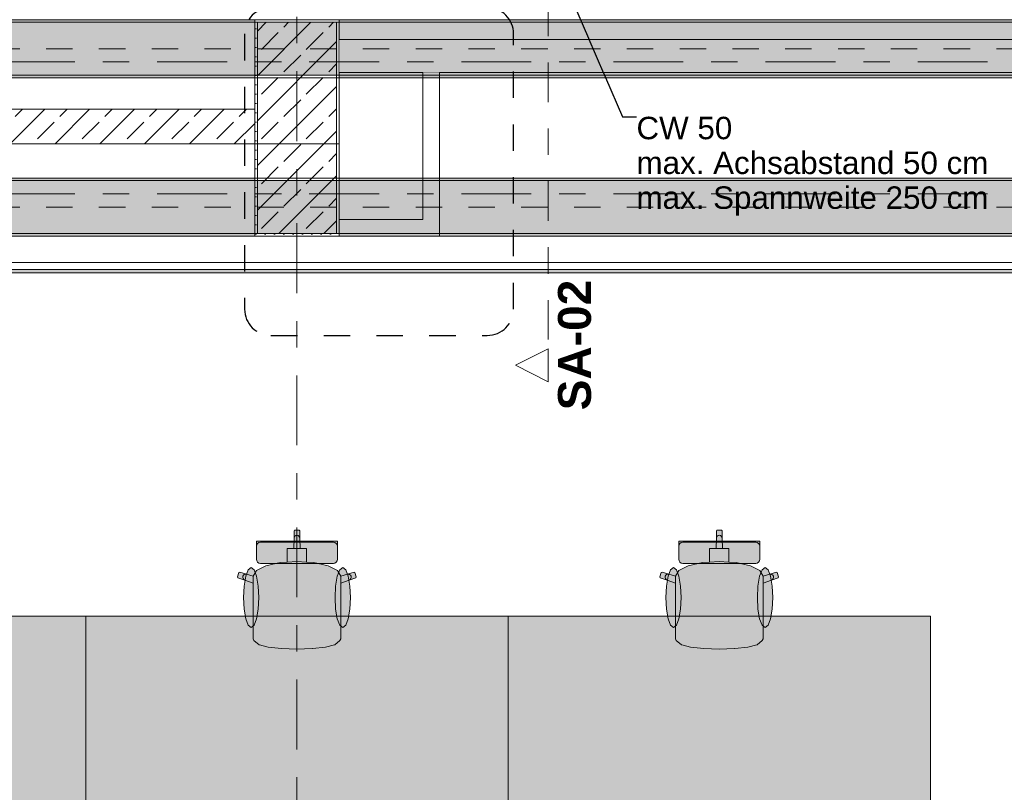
# Model space of a CAD drawing. Header units: metres. Extents: x -3.6 to 84.5, y -11 to 16.8.
# Tile 180 of 256: x 31.9 to 35.6, y 3.1 to 6. Entities that reach past the tile are written whole.
import ezdxf

# ---------------------------------------------------------------- set-up
doc = ezdxf.new("R2010")
doc.units = ezdxf.units.M
doc.header["$MEASUREMENT"] = 0
for name, pattern in [('Achse', [0.2, 0.1, -0.05, 0, -0.05]), ('Punktlinie eng', [0.0375, 0.0125, -0.025]), ('Schnittlinie', [0.3, 0.15, -0.075, 0, -0.075]), ('Strichlinie doppelt', [0.546806, 0.264583, -0.105833, 0.070556, -0.105833]), ('Wipeout_Contour', [1, 0, -1])]:
    doc.linetypes.add(name, pattern=pattern)
for name, color, linetype in [('203 - Marker.Schnitt - Ausbaudetail SA', 7, 'Continuous'), ('208 - Marker.Detail', 7, 'Continuous'), ('451 - Universal.Achsen Raster', 7, 'Continuous'), ('605 - Struktur.Wand Innen', 7, 'Continuous'), ('607 - Struktur.Stütze', 7, 'Continuous'), ('608 - Struktur.Träger', 7, 'Continuous'), ('701 - Einrichtung.Möbel', 7, 'Continuous'), ('Neubau_154 - Bemaßung_ Beschriftung.Ausbau - Deckenspiegel', 7, 'Continuous'), ('Neubau_606 - Struktur.Wand Innen Ausbau', 7, 'Continuous'), ('Neubau_653 - Abdeckung.TB Verkofferung', 7, 'Continuous')]:
    doc.layers.add(name, color=color, linetype=linetype)
doc.styles.add('ERSTELLTER_STIL_1', font='txt')
doc.styles.add('ERSTELLTER_STIL_2', font='txt')
doc.dimstyles.new('ERSTELLTER_STIL__5', dxfattribs={"dimtxt": 0.18, "dimasz": 0.02736, "dimexe": 0.18, "dimexo": 0.0625, "dimgap": 0, "dimtad": 0, "dimtih": 1, "dimtoh": 1, "dimdec": 4, "dimzin": 0, "dimdsep": 46, "dimcen": 0.09, "dimadec": 0, "dimazin": 0, "dimtfac": 1, "dimtdec": 4, "dimtmove": 0, "dimatfit": 3, "dimldrblk": 'ARROWHEAD_11', "dimfxl": 1, "dimtolj": 1, "dimtzin": 0, "dimarcsym": 0})
pattern_1 = [(45, (0, 0), (-0.01767767, 0.01767767), [0, -0.025])]
pattern_2 = [(45, (0, 0), (-0.08485281, 0.08485281), []), (45, (-0.04243, 0.04243), (-0.08485281, 0.08485281), [0.09, -0.03])]

# ---------------------------------------------------------------- blocks, each defined once
blk = doc.blocks.new('ARROWHEAD_11')
at = {"color": 0, "linetype": 'Continuous', "lineweight": 0}
blk.add_line((0, 0), (-1, 0), dxfattribs=at)
at = {"color": 0, "linetype": 'Continuous', "lineweight": 0, "const_width": 0.25, "flags": 128}
blk.add_lwpolyline([(-0.125, 0, 1), (0.125, 0, 1)], format="xyb", close=True, dxfattribs=at)

msp = doc.modelspace()

# ---------------------------------------------------------------- hatches: boundary and pattern name
at = {"layer": '605 - Struktur.Wand Innen', "linetype": 'Continuous', "lineweight": 0, "true_color": 0x000000}
h = msp.add_hatch(dxfattribs=at)
h.set_pattern_fill('Beton__Stahlbeton_0001', color=18, style=0, pattern_type=2)
h.set_pattern_definition(pattern_2)
h.paths.add_polyline_path([(25.88, 5.5395), (32.77, 5.5395), (32.77, 5.6705), (25.88, 5.6705)])
at = {"layer": '607 - Struktur.Stütze', "linetype": 'Continuous', "lineweight": 0, "true_color": 0x000000}
h = msp.add_hatch(dxfattribs=at)
h.set_pattern_fill('Gips_0001', color=18, style=0, pattern_type=2)
h.set_pattern_definition(pattern_1)
h.paths.add_polyline_path([(32.77, 5.6705), (32.77, 5.5395), (32.77, 5.19), (33.09, 5.19), (33.09, 6.01), (32.77, 6.01)])
h.paths.add_polyline_path([(32.78, 6), (33.08, 6), (33.08, 5.2), (32.78, 5.2)], flags=0)
h = msp.add_hatch(dxfattribs=at)
h.set_pattern_fill('Beton__Stahlbeton_0001', color=18, style=0, pattern_type=2)
h.set_pattern_definition(pattern_2)
h.paths.add_polyline_path([(32.78, 5.2), (33.08, 5.2), (33.08, 6), (32.78, 6)])
at = {"layer": '608 - Struktur.Träger', "linetype": 'Continuous', "lineweight": 0, "true_color": 0x000000}
h = msp.add_hatch(dxfattribs=at)
h.set_pattern_fill('Gips_0001', color=18, style=0, pattern_type=2)
h.set_pattern_definition(pattern_1)
h.paths.add_polyline_path([(32.77, 6.01), (25.89, 6.01), (25.89, 6), (32.77, 6)])
h = msp.add_hatch(dxfattribs=at)
h.set_pattern_fill('Gips_0001', color=18, style=0, pattern_type=2)
h.set_pattern_definition(pattern_1)
h.paths.add_polyline_path([(33.09, 6), (39.97, 6), (39.97, 6.01), (33.09, 6.01)])
h = msp.add_hatch(dxfattribs=at)
h.set_pattern_fill('Gips_0001', color=18, style=0, pattern_type=2)
h.set_pattern_definition(pattern_1)
h.paths.add_polyline_path([(25.89, 5.79), (32.77, 5.79), (32.77, 5.8), (25.89, 5.8)])
h = msp.add_hatch(dxfattribs=at)
h.set_pattern_fill('Gips_0001', color=18, style=0, pattern_type=2)
h.set_pattern_definition(pattern_1)
h.paths.add_polyline_path([(29.41, 5.41), (29.41, 5.4), (32.77, 5.4), (32.77, 5.41)])
h = msp.add_hatch(dxfattribs=at)
h.set_pattern_fill('Gips_0001', color=18, style=0, pattern_type=2)
h.set_pattern_definition(pattern_1)
h.paths.add_polyline_path([(33.09, 5.41), (33.09, 5.4), (36.455, 5.4), (36.455, 5.41)])
h = msp.add_hatch(dxfattribs=at)
h.set_pattern_fill('Beton__Stahlbeton_0001', color=18, style=0, pattern_type=2)
h.set_pattern_definition(pattern_2)
h.paths.add_polyline_path([(0.69, 5.4), (0.38, 5.4), (0.38, 5.2), (0.69, 5.2), (4.025, 5.2), (4.21, 5.2), (7.57, 5.2), (7.89, 5.2), (11.17, 5.2), (11.49, 5.2), (14.85, 5.2), (15.005, 5.2), (18.37, 5.2), (18.69, 5.2), (22.03, 5.2), (22.19, 5.2), (25.57, 5.2), (25.89, 5.2), (29.26, 5.2), (29.41, 5.2), (32.77, 5.2), (33.09, 5.2), (36.455, 5.2), (36.605, 5.2), (39.97, 5.2), (40.29, 5.2), (47.17, 5.2), (47.49, 5.2), (50.86, 5.2), (51.005, 5.2), (54.37, 5.2), (54.69, 5.2), (58.065, 5.2), (58.205, 5.2), (61.57, 5.2), (61.88, 5.2), (61.88, 5.4), (61.57, 5.4), (58.205, 5.4), (58.065, 5.4), (54.69, 5.4), (54.37, 5.4), (51.005, 5.4), (50.86, 5.4), (47.49, 5.4), (47.17, 5.4), (40.29, 5.4), (39.97, 5.4), (36.605, 5.4), (36.455, 5.4), (33.09, 5.4), (32.77, 5.4), (29.41, 5.4), (29.26, 5.4), (25.89, 5.4), (25.57, 5.4), (22.19, 5.4), (22.03, 5.4), (18.69, 5.4), (18.37, 5.4), (15.005, 5.4), (14.85, 5.4), (11.49, 5.4), (11.17, 5.4), (7.89, 5.4), (7.57, 5.4), (4.21, 5.4), (4.025, 5.4)])
h = msp.add_hatch(dxfattribs=at)
h.set_pattern_fill('Gips_0001', color=18, style=0, pattern_type=2)
h.set_pattern_definition(pattern_1)
h.paths.add_polyline_path([(29.41, 5.2), (29.41, 5.19), (32.77, 5.19), (32.77, 5.2)])
h = msp.add_hatch(dxfattribs=at)
h.set_pattern_fill('Gips_0001', color=18, style=0, pattern_type=2)
h.set_pattern_definition(pattern_1)
h.paths.add_polyline_path([(36.455, 5.2), (33.09, 5.2), (33.09, 5.19), (36.455, 5.19)])
at = {"layer": '701 - Einrichtung.Möbel', "linetype": 'Continuous', "lineweight": 0, "true_color": 0x3a3a3a}
for points in [[(32.7636, 3.7151), (32.7636, 3.6876), (32.7636, 3.6639), (32.7669, 3.6574), (32.7863, 3.6412), (32.7879, 3.6405), (32.8212, 3.6324), (32.8711, 3.6269), (32.8719, 3.6269), (32.93, 3.625), (32.93, 4.075), (32.9212, 4.075), (32.919, 4.0727), (32.919, 4.0446), (32.9177, 4.0065), (32.8935, 4.0065), (32.8935, 3.9837), (32.8935, 3.9542), (32.8663, 3.9524), (32.8123, 3.9403), (32.7763, 3.9221), (32.7637, 3.9009), (32.7389, 3.9083), (32.7132, 3.917), (32.7104, 3.9155), (32.705, 3.8981), (32.7064, 3.8953), (32.7321, 3.8866), (32.7636, 3.8746)], [(33.0964, 3.7151), (33.0964, 3.8746), (33.1279, 3.8866), (33.1536, 3.8953), (33.155, 3.8981), (33.1496, 3.9155), (33.1468, 3.917), (33.1211, 3.9083), (33.0963, 3.9009), (33.0837, 3.9221), (33.0477, 3.9403), (32.9937, 3.9524), (32.9665, 3.9542), (32.9665, 3.9837), (32.9665, 4.0065), (32.9423, 4.0065), (32.941, 4.0446), (32.941, 4.0727), (32.9388, 4.075), (32.93, 4.075), (32.93, 3.625), (32.9881, 3.6269), (32.9889, 3.6269), (33.0388, 3.6324), (33.0721, 3.6405), (33.0737, 3.6412), (33.0931, 3.6574), (33.0964, 3.6639), (33.0964, 3.6876)], [(34.3636, 3.7151), (34.3636, 3.6876), (34.3636, 3.6639), (34.3669, 3.6574), (34.3863, 3.6412), (34.3879, 3.6405), (34.4212, 3.6324), (34.4711, 3.6269), (34.4719, 3.6269), (34.53, 3.625), (34.53, 4.075), (34.5212, 4.075), (34.519, 4.0727), (34.519, 4.0446), (34.5177, 4.0065), (34.4935, 4.0065), (34.4935, 3.9837), (34.4935, 3.9542), (34.4663, 3.9524), (34.4123, 3.9403), (34.3763, 3.9221), (34.3637, 3.9009), (34.3389, 3.9083), (34.3132, 3.917), (34.3104, 3.9155), (34.305, 3.8981), (34.3064, 3.8953), (34.3321, 3.8866), (34.3636, 3.8746)], [(34.6964, 3.7151), (34.6964, 3.8746), (34.7279, 3.8866), (34.7536, 3.8953), (34.755, 3.8981), (34.7496, 3.9155), (34.7468, 3.917), (34.7211, 3.9083), (34.6963, 3.9009), (34.6837, 3.9221), (34.6477, 3.9403), (34.5937, 3.9524), (34.5665, 3.9542), (34.5665, 3.9837), (34.5665, 4.0065), (34.5423, 4.0065), (34.541, 4.0446), (34.541, 4.0727), (34.5388, 4.075), (34.53, 4.075), (34.53, 3.625), (34.5881, 3.6269), (34.5889, 3.6269), (34.6388, 3.6324), (34.6721, 3.6405), (34.6737, 3.6412), (34.6931, 3.6574), (34.6964, 3.6639), (34.6964, 3.6876)], [(32.792, 3.9498), (32.93, 3.9498), (32.93, 4.0335), (32.7766, 4.0335), (32.7766, 4.026), (32.7766, 4.0226), (32.7766, 4.0148), (32.7766, 4.0113), (32.7766, 4.0013), (32.7766, 3.9767), (32.7766, 3.9685), (32.7766, 3.9651), (32.7778, 3.9592), (32.7811, 3.9543), (32.7861, 3.951)], [(33.068, 3.9498), (33.0739, 3.951), (33.0789, 3.9543), (33.0822, 3.9592), (33.0834, 3.9651), (33.0834, 3.9685), (33.0834, 3.9767), (33.0834, 4.0013), (33.0834, 4.0113), (33.0834, 4.0148), (33.0834, 4.0226), (33.0834, 4.026), (33.0834, 4.0335), (32.93, 4.0335), (32.93, 3.9498)], [(34.392, 3.9498), (34.53, 3.9498), (34.53, 4.0335), (34.3766, 4.0335), (34.3766, 4.026), (34.3766, 4.0226), (34.3766, 4.0148), (34.3766, 4.0113), (34.3766, 4.0013), (34.3766, 3.9767), (34.3766, 3.9685), (34.3766, 3.9651), (34.3778, 3.9592), (34.3811, 3.9543), (34.3861, 3.951)], [(34.668, 3.9498), (34.6739, 3.951), (34.6789, 3.9543), (34.6822, 3.9592), (34.6834, 3.9651), (34.6834, 3.9685), (34.6834, 3.9767), (34.6834, 4.0013), (34.6834, 4.0113), (34.6834, 4.0148), (34.6834, 4.0226), (34.6834, 4.026), (34.6834, 4.0335), (34.53, 4.0335), (34.53, 3.9498)], [(32.7273, 3.8202), (32.7295, 3.7767), (32.7359, 3.7398), (32.7453, 3.7152), (32.7565, 3.7065), (32.7677, 3.7152), (32.7772, 3.7398), (32.7835, 3.7767), (32.7857, 3.8202), (32.7835, 3.8637), (32.7772, 3.9006), (32.7677, 3.9252), (32.7565, 3.9338), (32.7453, 3.9252), (32.7359, 3.9006), (32.7295, 3.8637)], [(33.1327, 3.8202), (33.1305, 3.8637), (33.1241, 3.9006), (33.1147, 3.9252), (33.1035, 3.9338), (33.0923, 3.9252), (33.0828, 3.9006), (33.0765, 3.8637), (33.0743, 3.8202), (33.0765, 3.7767), (33.0828, 3.7398), (33.0923, 3.7152), (33.1035, 3.7065), (33.1147, 3.7152), (33.1241, 3.7398), (33.1305, 3.7767)], [(34.3273, 3.8202), (34.3295, 3.7767), (34.3359, 3.7398), (34.3453, 3.7152), (34.3565, 3.7065), (34.3677, 3.7152), (34.3772, 3.7398), (34.3835, 3.7767), (34.3857, 3.8202), (34.3835, 3.8637), (34.3772, 3.9006), (34.3677, 3.9252), (34.3565, 3.9338), (34.3453, 3.9252), (34.3359, 3.9006), (34.3295, 3.8637)], [(34.7327, 3.8202), (34.7305, 3.8637), (34.7241, 3.9006), (34.7147, 3.9252), (34.7035, 3.9338), (34.6923, 3.9252), (34.6828, 3.9006), (34.6765, 3.8637), (34.6743, 3.8202), (34.6765, 3.7767), (34.6828, 3.7398), (34.6923, 3.7152), (34.7035, 3.7065), (34.7147, 3.7152), (34.7241, 3.7398), (34.7305, 3.7767)], [(30.53, 2.95), (32.13, 2.95), (32.13, 3.75), (30.53, 3.75)], [(32.13, 2.95), (33.73, 2.95), (33.73, 3.75), (32.13, 3.75)], [(33.73, 2.95), (35.33, 2.95), (35.33, 3.75), (33.73, 3.75)]]:
    msp.add_hatch(color=250, dxfattribs=at).paths.add_polyline_path(points)
at = {"layer": 'Neubau_653 - Abdeckung.TB Verkofferung', "linetype": 'Continuous', "lineweight": 0, "true_color": 0x000000}
h = msp.add_hatch(dxfattribs=at)
h.set_pattern_fill('Gips_0001', color=18, style=0, pattern_type=2)
h.set_pattern_definition(pattern_1)
h.paths.add_polyline_path([(29.41, 5.0505), (33.09, 5.0505), (33.09, 5.063), (29.41, 5.063)])
h = msp.add_hatch(dxfattribs=at)
h.set_pattern_fill('Gips_0001', color=18, style=0, pattern_type=2)
h.set_pattern_definition(pattern_1)
h.paths.add_polyline_path([(33.09, 5.0505), (36.455, 5.0505), (36.455, 5.063), (33.09, 5.063)])

# ---------------------------------------------------------------- linework, layer by layer
at = {"layer": '208 - Marker.Detail', "color": 30, "linetype": 'Punktlinie eng', "lineweight": 25, "true_color": 0xff6e00}
for p, q in [((32.7315, 5.9559), (32.7315, 4.9134)), ((32.8315, 4.8134), (33.651, 4.8134))]:
    msp.add_line(p, q, dxfattribs=at)
for centre, start, end in [((32.8315, 5.9559), 90, 180), ((33.651, 5.9559), 0, 90), ((32.8315, 4.9134), 180, 270), ((33.651, 4.9134), 270, 0)]:
    msp.add_arc(centre, 0.1, start, end, dxfattribs=at)
at = {"layer": '451 - Universal.Achsen Raster', "color": 160, "linetype": 'Strichlinie doppelt', "lineweight": 9, "true_color": 0x3232ff}
for p, q in [((32.93, -10.585), (32.93, 16.355)), ((64.935, 5.35), (-3.175, 5.35))]:
    msp.add_line(p, q, dxfattribs=at)
at = {"layer": '605 - Struktur.Wand Innen', "color": 7, "linetype": 'Continuous', "lineweight": 18, "flags": 128}
for points in [[(32.77, 5.6705), (25.88, 5.6705)], [(32.77, 5.5395), (32.77, 5.6705)], [(25.88, 5.5395), (32.77, 5.5395)]]:
    msp.add_lwpolyline(points, dxfattribs=at)
at = {"layer": '607 - Struktur.Stütze', "color": 7, "linetype": 'Continuous', "lineweight": 5, "flags": 128}
msp.add_lwpolyline([(32.77, 5.5395), (32.77, 5.19), (33.09, 5.19), (33.09, 6.01), (32.77, 6.01), (32.77, 5.6705)], dxfattribs=at)
at = {"layer": '607 - Struktur.Stütze', "color": 7, "linetype": 'Continuous', "lineweight": 13, "flags": 128}
msp.add_lwpolyline([(32.78, 5.2), (33.08, 5.2), (33.08, 6), (32.78, 6)], close=True, dxfattribs=at)
at = {"layer": '608 - Struktur.Träger', "color": 7, "linetype": 'Continuous', "lineweight": 5}
for p, q in [((32.77, 6.01), (25.89, 6.01)), ((32.77, 6.01), (32.77, 6)), ((33.09, 6.01), (33.09, 6)), ((39.97, 6.01), (33.09, 6.01)), ((32.77, 5.79), (25.89, 5.79)), ((32.77, 5.8), (32.77, 5.79)), ((36.455, 5.79), (33.09, 5.79)), ((32.77, 5.41), (29.41, 5.41)), ((32.77, 5.41), (32.77, 5.4)), ((33.09, 5.41), (33.09, 5.4)), ((36.455, 5.41), (33.09, 5.41)), ((32.77, 5.19), (29.41, 5.19)), ((32.77, 5.2), (32.77, 5.19)), ((33.09, 5.2), (33.09, 5.19)), ((36.455, 5.19), (33.09, 5.19))]:
    msp.add_line(p, q, dxfattribs=at)
at = {"layer": '608 - Struktur.Träger', "color": 7, "linetype": 'Continuous', "lineweight": 13}
for p, q in [((32.77, 6), (25.89, 6)), ((33.09, 6), (32.77, 6)), ((39.97, 6), (33.09, 6)), ((0.38, 5.79), (61.88, 5.79)), ((0.38, 5.41), (61.88, 5.41)), ((32.77, 5.4), (29.41, 5.4)), ((33.09, 5.4), (32.77, 5.4)), ((36.455, 5.4), (33.09, 5.4)), ((0.38, 5.19), (61.88, 5.19))]:
    msp.add_line(p, q, dxfattribs=at)
at = {"layer": '608 - Struktur.Träger', "color": 7, "linetype": 'Achse', "lineweight": 9}
msp.add_line((0.38, 5.3), (61.88, 5.3), dxfattribs=at)
at = {"layer": '608 - Struktur.Träger', "color": 7, "linetype": 'Continuous', "lineweight": 13, "flags": 128}
msp.add_lwpolyline([(50.86, 5.2), (47.49, 5.2), (47.17, 5.2), (40.29, 5.2), (39.97, 5.2), (36.605, 5.2), (36.455, 5.2), (33.09, 5.2), (32.77, 5.2), (29.41, 5.2), (29.26, 5.2), (25.89, 5.2), (25.57, 5.2), (22.19, 5.2), (22.03, 5.2), (18.69, 5.2), (18.37, 5.2), (15.005, 5.2), (14.85, 5.2)], dxfattribs=at)
at = {"layer": '701 - Einrichtung.Möbel', "color": 7, "linetype": 'Continuous', "lineweight": 5, "true_color": 0xebebeb}
for p, q in [((32.919, 4.0727), (32.9212, 4.075)), ((32.919, 4.0446), (32.919, 4.0727)), ((32.9212, 4.075), (32.93, 4.075)), ((32.9388, 4.075), (32.93, 4.075)), ((32.941, 4.0727), (32.9388, 4.075)), ((32.941, 4.0446), (32.941, 4.0727)), ((34.519, 4.0727), (34.5212, 4.075)), ((34.519, 4.0446), (34.519, 4.0727)), ((34.5212, 4.075), (34.53, 4.075)), ((34.5388, 4.075), (34.53, 4.075)), ((34.541, 4.0727), (34.5388, 4.075)), ((34.541, 4.0446), (34.541, 4.0727)), ((32.7766, 4.026), (32.7766, 4.0335)), ((32.7766, 4.0335), (32.93, 4.0335)), ((32.7861, 4.0289), (32.7811, 4.0256)), ((32.792, 4.03), (32.7861, 4.0289)), ((32.93, 4.03), (32.792, 4.03)), ((32.9177, 4.0065), (32.919, 4.0446)), ((32.919, 4.0446), (32.9199, 4.0489)), ((32.9199, 4.0489), (32.9223, 4.0526)), ((32.9223, 4.0526), (32.9258, 4.0551)), ((32.9258, 4.0551), (32.93, 4.056)), ((32.9342, 4.0551), (32.93, 4.056)), ((33.0834, 4.0335), (32.93, 4.0335)), ((32.93, 4.03), (33.068, 4.03)), ((32.9377, 4.0526), (32.9342, 4.0551)), ((32.9401, 4.0489), (32.9377, 4.0526)), ((32.941, 4.0446), (32.9401, 4.0489)), ((32.9423, 4.0065), (32.941, 4.0446)), ((33.068, 4.03), (33.0739, 4.0289)), ((33.0739, 4.0289), (33.0789, 4.0256)), ((33.0834, 4.026), (33.0834, 4.0335)), ((34.3766, 4.026), (34.3766, 4.0335)), ((34.3766, 4.0335), (34.53, 4.0335)), ((34.3861, 4.0289), (34.3811, 4.0256)), ((34.392, 4.03), (34.3861, 4.0289)), ((34.53, 4.03), (34.392, 4.03)), ((34.5177, 4.0065), (34.519, 4.0446)), ((34.519, 4.0446), (34.5199, 4.0489)), ((34.5199, 4.0489), (34.5223, 4.0526)), ((34.5223, 4.0526), (34.5258, 4.0551)), ((34.5258, 4.0551), (34.53, 4.056)), ((34.5342, 4.0551), (34.53, 4.056)), ((34.6834, 4.0335), (34.53, 4.0335)), ((34.53, 4.03), (34.668, 4.03)), ((34.5377, 4.0526), (34.5342, 4.0551)), ((34.5401, 4.0489), (34.5377, 4.0526)), ((34.541, 4.0446), (34.5401, 4.0489)), ((34.5423, 4.0065), (34.541, 4.0446)), ((34.668, 4.03), (34.6739, 4.0289)), ((34.6739, 4.0289), (34.6789, 4.0256)), ((34.6834, 4.026), (34.6834, 4.0335)), ((32.7766, 4.0226), (32.7766, 4.026)), ((32.7766, 4.0148), (32.7766, 4.0226)), ((32.7778, 4.0207), (32.7766, 4.0149)), ((32.7766, 4.0113), (32.7766, 4.0148)), ((32.7766, 4.0013), (32.7766, 4.0113)), ((32.7766, 3.9767), (32.7766, 4.0013)), ((32.7811, 4.0256), (32.7778, 4.0207)), ((32.8935, 3.9837), (32.8935, 4.0065)), ((32.8935, 4.0065), (32.9177, 4.0065)), ((32.9177, 4.0065), (32.93, 4.0065)), ((32.9423, 4.0065), (32.93, 4.0065)), ((32.9665, 4.0065), (32.9423, 4.0065)), ((32.9665, 3.9837), (32.9665, 4.0065)), ((33.0789, 4.0256), (33.0822, 4.0207)), ((33.0822, 4.0207), (33.0834, 4.0149)), ((33.0834, 4.0226), (33.0834, 4.026)), ((33.0834, 4.0148), (33.0834, 4.0226)), ((33.0834, 4.0113), (33.0834, 4.0148)), ((33.0834, 4.0013), (33.0834, 4.0113)), ((33.0834, 3.9767), (33.0834, 4.0013)), ((34.3766, 4.0226), (34.3766, 4.026)), ((34.3766, 4.0148), (34.3766, 4.0226)), ((34.3778, 4.0207), (34.3766, 4.0149)), ((34.3766, 4.0113), (34.3766, 4.0148)), ((34.3766, 4.0013), (34.3766, 4.0113)), ((34.3766, 3.9767), (34.3766, 4.0013)), ((34.3811, 4.0256), (34.3778, 4.0207)), ((34.4935, 3.9837), (34.4935, 4.0065)), ((34.4935, 4.0065), (34.5177, 4.0065)), ((34.5177, 4.0065), (34.53, 4.0065)), ((34.5423, 4.0065), (34.53, 4.0065)), ((34.5665, 4.0065), (34.5423, 4.0065)), ((34.5665, 3.9837), (34.5665, 4.0065)), ((34.6789, 4.0256), (34.6822, 4.0207)), ((34.6822, 4.0207), (34.6834, 4.0149)), ((34.6834, 4.0226), (34.6834, 4.026)), ((34.6834, 4.0148), (34.6834, 4.0226)), ((34.6834, 4.0113), (34.6834, 4.0148)), ((34.6834, 4.0013), (34.6834, 4.0113)), ((34.6834, 3.9767), (34.6834, 4.0013)), ((32.7766, 3.9685), (32.7766, 3.9767)), ((32.7766, 3.9651), (32.7766, 3.9685)), ((32.7778, 3.9592), (32.7766, 3.9651)), ((32.7811, 3.9543), (32.7778, 3.9592)), ((32.7861, 3.951), (32.7811, 3.9543)), ((32.8663, 3.9524), (32.8935, 3.9542)), ((32.8935, 3.9542), (32.8935, 3.9837)), ((32.8935, 3.9542), (32.93, 3.9566)), ((32.9665, 3.9542), (32.93, 3.9566)), ((32.9665, 3.9542), (32.9665, 3.9837)), ((32.9937, 3.9524), (32.9665, 3.9542)), ((33.0739, 3.951), (33.0789, 3.9543)), ((33.0789, 3.9543), (33.0822, 3.9592)), ((33.0822, 3.9592), (33.0834, 3.9651)), ((33.0834, 3.9685), (33.0834, 3.9767)), ((33.0834, 3.9651), (33.0834, 3.9685)), ((34.3766, 3.9685), (34.3766, 3.9767)), ((34.3766, 3.9651), (34.3766, 3.9685)), ((34.3778, 3.9592), (34.3766, 3.9651)), ((34.3811, 3.9543), (34.3778, 3.9592)), ((34.3861, 3.951), (34.3811, 3.9543)), ((34.4663, 3.9524), (34.4935, 3.9542)), ((34.4935, 3.9542), (34.4935, 3.9837)), ((34.4935, 3.9542), (34.53, 3.9566)), ((34.5665, 3.9542), (34.53, 3.9566)), ((34.5665, 3.9542), (34.5665, 3.9837)), ((34.5937, 3.9524), (34.5665, 3.9542)), ((34.6739, 3.951), (34.6789, 3.9543)), ((34.6789, 3.9543), (34.6822, 3.9592)), ((34.6822, 3.9592), (34.6834, 3.9651)), ((34.6834, 3.9685), (34.6834, 3.9767)), ((34.6834, 3.9651), (34.6834, 3.9685)), ((32.7104, 3.9155), (32.7132, 3.917)), ((32.7132, 3.917), (32.7389, 3.9083)), ((32.7637, 3.9009), (32.7763, 3.9221)), ((32.7763, 3.9221), (32.8123, 3.9403)), ((32.792, 3.9498), (32.7861, 3.951)), ((32.93, 3.9498), (32.792, 3.9498)), ((32.8123, 3.9403), (32.8663, 3.9524)), ((32.93, 3.9498), (33.068, 3.9498)), ((33.0477, 3.9403), (32.9937, 3.9524)), ((33.0837, 3.9221), (33.0477, 3.9403)), ((33.068, 3.9498), (33.0739, 3.951)), ((33.0963, 3.9009), (33.0837, 3.9221)), ((33.1468, 3.917), (33.1211, 3.9083)), ((33.1496, 3.9155), (33.1468, 3.917)), ((34.3104, 3.9155), (34.3132, 3.917)), ((34.3132, 3.917), (34.3389, 3.9083)), ((34.3637, 3.9009), (34.3763, 3.9221)), ((34.3763, 3.9221), (34.4123, 3.9403)), ((34.392, 3.9498), (34.3861, 3.951)), ((34.53, 3.9498), (34.392, 3.9498)), ((34.4123, 3.9403), (34.4663, 3.9524)), ((34.53, 3.9498), (34.668, 3.9498)), ((34.6477, 3.9403), (34.5937, 3.9524)), ((34.6837, 3.9221), (34.6477, 3.9403)), ((34.668, 3.9498), (34.6739, 3.951)), ((34.6963, 3.9009), (34.6837, 3.9221)), ((34.7468, 3.917), (34.7211, 3.9083)), ((34.7496, 3.9155), (34.7468, 3.917)), ((32.705, 3.8981), (32.7104, 3.9155)), ((32.7064, 3.8953), (32.705, 3.8981)), ((32.7321, 3.8866), (32.7064, 3.8953)), ((32.7246, 3.8965), (32.7251, 3.9009)), ((32.7257, 3.8922), (32.7246, 3.8965)), ((32.7251, 3.9009), (32.7272, 3.9048)), ((32.7284, 3.8887), (32.7257, 3.8922)), ((32.7272, 3.9048), (32.7305, 3.9076)), ((32.7321, 3.8866), (32.7284, 3.8887)), ((32.7305, 3.9076), (32.7346, 3.9088)), ((32.7636, 3.8746), (32.7321, 3.8866)), ((32.7346, 3.9088), (32.7389, 3.9083)), ((32.7389, 3.9083), (32.7637, 3.9009)), ((32.7636, 3.9007), (32.7637, 3.9009)), ((32.7636, 3.9007), (32.7636, 3.8746)), ((33.1211, 3.9083), (33.0963, 3.9009)), ((33.0964, 3.9007), (33.0963, 3.9009)), ((33.0964, 3.9007), (33.0964, 3.8746)), ((33.0964, 3.8746), (33.1279, 3.8866)), ((33.1254, 3.9088), (33.1211, 3.9083)), ((33.1295, 3.9076), (33.1254, 3.9088)), ((33.1279, 3.8866), (33.1536, 3.8953)), ((33.1279, 3.8866), (33.1316, 3.8887)), ((33.1328, 3.9048), (33.1295, 3.9076)), ((33.1316, 3.8887), (33.1343, 3.8922)), ((33.1349, 3.9009), (33.1328, 3.9048)), ((33.1343, 3.8922), (33.1354, 3.8965)), ((33.1354, 3.8965), (33.1349, 3.9009)), ((33.155, 3.8981), (33.1496, 3.9155)), ((33.1536, 3.8953), (33.155, 3.8981)), ((34.305, 3.8981), (34.3104, 3.9155)), ((34.3064, 3.8953), (34.305, 3.8981)), ((34.3321, 3.8866), (34.3064, 3.8953)), ((34.3246, 3.8965), (34.3251, 3.9009)), ((34.3257, 3.8922), (34.3246, 3.8965)), ((34.3251, 3.9009), (34.3272, 3.9048)), ((34.3284, 3.8887), (34.3257, 3.8922)), ((34.3272, 3.9048), (34.3305, 3.9076)), ((34.3321, 3.8866), (34.3284, 3.8887)), ((34.3305, 3.9076), (34.3346, 3.9088)), ((34.3636, 3.8746), (34.3321, 3.8866)), ((34.3346, 3.9088), (34.3389, 3.9083)), ((34.3389, 3.9083), (34.3637, 3.9009)), ((34.3636, 3.9007), (34.3637, 3.9009)), ((34.3636, 3.9007), (34.3636, 3.8746)), ((34.7211, 3.9083), (34.6963, 3.9009)), ((34.6964, 3.9007), (34.6963, 3.9009)), ((34.6964, 3.9007), (34.6964, 3.8746)), ((34.6964, 3.8746), (34.7279, 3.8866)), ((34.7254, 3.9088), (34.7211, 3.9083)), ((34.7295, 3.9076), (34.7254, 3.9088)), ((34.7279, 3.8866), (34.7536, 3.8953)), ((34.7279, 3.8866), (34.7316, 3.8887)), ((34.7328, 3.9048), (34.7295, 3.9076)), ((34.7316, 3.8887), (34.7343, 3.8922)), ((34.7349, 3.9009), (34.7328, 3.9048)), ((34.7343, 3.8922), (34.7354, 3.8965)), ((34.7354, 3.8965), (34.7349, 3.9009)), ((34.755, 3.8981), (34.7496, 3.9155)), ((34.7536, 3.8953), (34.755, 3.8981)), ((32.7636, 3.7151), (32.7636, 3.8746)), ((33.0964, 3.7151), (33.0964, 3.8746)), ((34.3636, 3.7151), (34.3636, 3.8746)), ((34.6964, 3.7151), (34.6964, 3.8746)), ((32.7636, 3.6876), (32.7636, 3.7151)), ((33.0964, 3.6876), (33.0964, 3.7151)), ((34.3636, 3.6876), (34.3636, 3.7151)), ((34.6964, 3.6876), (34.6964, 3.7151)), ((32.7636, 3.6639), (32.7636, 3.6876)), ((32.7669, 3.6574), (32.7636, 3.6639)), ((32.7863, 3.6412), (32.7669, 3.6574)), ((33.0737, 3.6412), (33.0931, 3.6574)), ((33.0931, 3.6574), (33.0964, 3.6639)), ((33.0964, 3.6639), (33.0964, 3.6876)), ((34.3636, 3.6639), (34.3636, 3.6876)), ((34.3669, 3.6574), (34.3636, 3.6639)), ((34.3863, 3.6412), (34.3669, 3.6574)), ((34.6737, 3.6412), (34.6931, 3.6574)), ((34.6931, 3.6574), (34.6964, 3.6639)), ((34.6964, 3.6639), (34.6964, 3.6876)), ((32.7879, 3.6405), (32.7863, 3.6412)), ((32.8212, 3.6324), (32.7879, 3.6405)), ((32.8711, 3.6269), (32.8212, 3.6324)), ((32.8719, 3.6269), (32.8711, 3.6269)), ((32.93, 3.625), (32.8719, 3.6269)), ((32.93, 3.625), (32.9881, 3.6269)), ((32.9881, 3.6269), (32.9889, 3.6269)), ((32.9889, 3.6269), (33.0388, 3.6324)), ((33.0388, 3.6324), (33.0721, 3.6405)), ((33.0721, 3.6405), (33.0737, 3.6412)), ((34.3879, 3.6405), (34.3863, 3.6412)), ((34.4212, 3.6324), (34.3879, 3.6405)), ((34.4711, 3.6269), (34.4212, 3.6324)), ((34.4719, 3.6269), (34.4711, 3.6269)), ((34.53, 3.625), (34.4719, 3.6269)), ((34.53, 3.625), (34.5881, 3.6269)), ((34.5881, 3.6269), (34.5889, 3.6269)), ((34.5889, 3.6269), (34.6388, 3.6324)), ((34.6388, 3.6324), (34.6721, 3.6405)), ((34.6721, 3.6405), (34.6737, 3.6412))]:
    msp.add_line(p, q, dxfattribs=at)
at = {"layer": '701 - Einrichtung.Möbel', "color": 7, "linetype": 'Continuous', "lineweight": 5, "true_color": 0xebebeb, "flags": 128}
for points in [[(32.7273, 3.8202), (32.7295, 3.8637), (32.7359, 3.9006), (32.7453, 3.9252), (32.7565, 3.9338), (32.7677, 3.9252), (32.7772, 3.9006), (32.7835, 3.8637), (32.7857, 3.8202), (32.7835, 3.7767), (32.7772, 3.7398), (32.7677, 3.7152), (32.7565, 3.7065), (32.7453, 3.7152), (32.7359, 3.7398), (32.7295, 3.7767)], [(33.1327, 3.8202), (33.1305, 3.8637), (33.1241, 3.9006), (33.1147, 3.9252), (33.1035, 3.9338), (33.0923, 3.9252), (33.0828, 3.9006), (33.0765, 3.8637), (33.0743, 3.8202), (33.0765, 3.7767), (33.0828, 3.7398), (33.0923, 3.7152), (33.1035, 3.7065), (33.1147, 3.7152), (33.1241, 3.7398), (33.1305, 3.7767)], [(34.3273, 3.8202), (34.3295, 3.8637), (34.3359, 3.9006), (34.3453, 3.9252), (34.3565, 3.9338), (34.3677, 3.9252), (34.3772, 3.9006), (34.3835, 3.8637), (34.3857, 3.8202), (34.3835, 3.7767), (34.3772, 3.7398), (34.3677, 3.7152), (34.3565, 3.7065), (34.3453, 3.7152), (34.3359, 3.7398), (34.3295, 3.7767)], [(34.7327, 3.8202), (34.7305, 3.8637), (34.7241, 3.9006), (34.7147, 3.9252), (34.7035, 3.9338), (34.6923, 3.9252), (34.6828, 3.9006), (34.6765, 3.8637), (34.6743, 3.8202), (34.6765, 3.7767), (34.6828, 3.7398), (34.6923, 3.7152), (34.7035, 3.7065), (34.7147, 3.7152), (34.7241, 3.7398), (34.7305, 3.7767)], [(30.53, 2.95), (32.13, 2.95), (32.13, 3.75), (30.53, 3.75)], [(32.13, 2.95), (33.73, 2.95), (33.73, 3.75), (32.13, 3.75)], [(33.73, 2.95), (35.33, 2.95), (35.33, 3.75), (33.73, 3.75)]]:
    msp.add_lwpolyline(points, close=True, dxfattribs=at)
at = {"layer": 'Neubau_606 - Struktur.Wand Innen Ausbau', "color": 1, "linetype": 'Continuous', "lineweight": 13, "flags": 128}
for points in [[(33.4075, 5.2525), (33.09, 5.2525)], [(33.09, 5.2025), (33.09, 5.2525)], [(33.09, 5.19), (33.09, 5.2025)], [(33.09, 5.19), (33.47, 5.19)], [(33.47, 5.19), (33.47, 5.2025)]]:
    msp.add_lwpolyline(points, dxfattribs=at)
at = {"layer": 'Neubau_653 - Abdeckung.TB Verkofferung', "color": 1, "linetype": 'Continuous', "lineweight": 9}
for p, q in [((33.09, 5.8095), (36.455, 5.8095)), ((33.09, 5.5395), (33.09, 5.8095)), ((29.41, 5.5395), (33.09, 5.5395)), ((29.41, 5.0505), (33.09, 5.0505)), ((33.09, 5.0505), (36.455, 5.0505))]:
    msp.add_line(p, q, dxfattribs=at)
at = {"layer": 'Neubau_653 - Abdeckung.TB Verkofferung', "color": 1, "linetype": 'Continuous', "lineweight": 5}
for p, q in [((33.09, 5.19), (29.41, 5.19)), ((36.455, 5.19), (33.09, 5.19)), ((33.09, 5.09), (29.41, 5.09)), ((36.455, 5.09), (33.09, 5.09)), ((33.09, 5.063), (29.41, 5.063)), ((33.09, 5.0505), (29.41, 5.0505)), ((36.455, 5.063), (33.09, 5.063)), ((36.455, 5.0505), (33.09, 5.0505))]:
    msp.add_line(p, q, dxfattribs=at)

# ---------------------------------------------------------------- texts
at = {"layer": '203 - Marker.Schnitt - Ausbaudetail SA', "color": 7, "lineweight": 13, "insert": (34.0457, 5.0246), "char_height": 0.125, "attachment_point": 9, "rotation": 90, "style": 'ERSTELLTER_STIL_1'}
msp.add_mtext('\\A1;{\\pqr;\\pt0;\\fArial|b1|i0|c0|p38;SA-02}', dxfattribs=at)
at = {"layer": 'Neubau_154 - Bemaßung_ Beschriftung.Ausbau - Deckenspiegel', "color": 1, "linetype": 'Continuous', "lineweight": 13, "insert": (34.2164, 5.642), "char_height": 0.085, "attachment_point": 1, "line_spacing_factor": 0.930912, "style": 'ERSTELLTER_STIL_2'}
msp.add_mtext('\\A1;{\\pql;\\fArial|b0|i0|c0|p38;CW 50\\P\\pql;\\fArial|b0|i0|c0|p38;max. Achsabstand 50 cm\\P\\pql;\\fArial|b0|i0|c0|p38;max. Spannweite 250 \\fArial|b0|i0|c0|p38;c\\fArial|b0|i0|c0|p38;m }', dxfattribs=at)

# ---------------------------------------------------------------- next in the draw order: wipeouts: each hides what was drawn before it
at = {"color": 254, "linetype": 'Wipeout_Contour', "lineweight": 0, "ltscale": 141.061955}
msp.add_wipeout([(33.09, 5.8095), (36.455, 5.8095), (36.455, 5.935), (33.09, 5.935)], dxfattribs=at).dxf.layer = '605 - Struktur.Wand Innen'

# ---------------------------------------------------------------- next in the draw order: hatches: boundary and pattern name
at = {"layer": '608 - Struktur.Träger', "linetype": 'Continuous', "lineweight": 0, "true_color": 0x000000}
h = msp.add_hatch(dxfattribs=at)
h.set_pattern_fill('Beton__Stahlbeton_0001', color=18, style=0, pattern_type=2)
h.set_pattern_definition(pattern_2)
h.paths.add_polyline_path([(0.69, 6), (0.38, 6), (0.38, 5.8), (0.69, 5.8), (4.025, 5.8), (4.21, 5.8), (7.57, 5.8), (7.89, 5.8), (11.17, 5.8), (11.49, 5.8), (14.85, 5.8), (15.005, 5.8), (18.37, 5.8), (18.69, 5.8), (22.03, 5.8), (22.19, 5.8), (25.57, 5.8), (25.89, 5.8), (32.77, 5.8), (33.09, 5.8), (36.455, 5.8), (36.605, 5.8), (39.97, 5.8), (40.29, 5.8), (47.17, 5.8), (47.49, 5.8), (50.86, 5.8), (51.005, 5.8), (54.37, 5.8), (54.69, 5.8), (58.065, 5.8), (58.205, 5.8), (61.57, 5.8), (61.88, 5.8), (61.88, 6), (61.57, 6), (54.69, 6), (54.37, 6), (51, 6), (50.935, 6), (47.49, 6), (47.17, 6), (40.29, 6), (39.97, 6), (33.09, 6), (32.77, 6), (25.89, 6), (25.57, 6), (18.69, 6), (18.37, 6), (14.9575, 6), (14.8925, 6), (11.49, 6), (11.17, 6), (7.89, 6), (7.57, 6)])
h = msp.add_hatch(dxfattribs=at)
h.set_pattern_fill('Gips_0001', color=18, style=0, pattern_type=2)
h.set_pattern_definition(pattern_1)
h.paths.add_polyline_path([(33.09, 5.79), (36.455, 5.79), (36.455, 5.8), (33.09, 5.8)])

# ---------------------------------------------------------------- next in the draw order: linework, layer by layer
at = {"layer": '203 - Marker.Schnitt - Ausbaudetail SA', "color": 7, "linetype": 'Schnittlinie', "lineweight": 13}
msp.add_line((33.8824, 6.2975), (33.8824, 4.763), dxfattribs=at)
at = {"layer": '208 - Marker.Detail', "color": 30, "linetype": 'Punktlinie eng', "lineweight": 25, "true_color": 0xff6e00}
msp.add_line((33.751, 4.9134), (33.751, 5.9559), dxfattribs=at)
at = {"layer": '451 - Universal.Achsen Raster', "color": 160, "linetype": 'Strichlinie doppelt', "lineweight": 9, "true_color": 0x3232ff}
msp.add_line((64.935, 5.85), (-3.175, 5.85), dxfattribs=at)
at = {"layer": '605 - Struktur.Wand Innen', "color": 7, "linetype": 'Continuous', "lineweight": 13, "flags": 128}
for points in [[(36.605, 5.935), (33.09, 5.935)], [(33.09, 5.8095), (33.4075, 5.8095)], [(33.47, 5.8095), (36.455, 5.8095)]]:
    msp.add_lwpolyline(points, dxfattribs=at)
at = {"layer": '608 - Struktur.Träger', "color": 7, "linetype": 'Achse', "lineweight": 9}
msp.add_line((0.38, 5.9), (61.88, 5.9), dxfattribs=at)
at = {"layer": '608 - Struktur.Träger', "color": 7, "linetype": 'Continuous', "lineweight": 5}
msp.add_line((33.09, 5.8), (33.09, 5.79), dxfattribs=at)
at = {"layer": '608 - Struktur.Träger', "color": 7, "linetype": 'Continuous', "lineweight": 13, "flags": 128}
msp.add_lwpolyline([(50.86, 5.8), (47.49, 5.8), (47.17, 5.8), (40.29, 5.8), (39.97, 5.8), (36.605, 5.8), (36.455, 5.8), (33.09, 5.8), (32.77, 5.8), (25.89, 5.8), (25.57, 5.8), (22.19, 5.8), (22.03, 5.8), (18.69, 5.8), (18.37, 5.8), (15.005, 5.8), (14.85, 5.8)], dxfattribs=at)
at = {"layer": 'Neubau_606 - Struktur.Wand Innen Ausbau', "color": 1, "linetype": 'Continuous', "lineweight": 13, "flags": 128}
for points in [[(33.4075, 5.8095), (33.4075, 5.2525)], [(33.47, 5.2025), (33.47, 5.8095)]]:
    msp.add_lwpolyline(points, dxfattribs=at)

# ---------------------------------------------------------------- next in the draw order: leaders
at = {"layer": 'Neubau_154 - Bemaßung_ Beschriftung.Ausbau - Deckenspiegel', "color": 1, "linetype": 'Continuous', "lineweight": 13, "annotation_type": 0, "has_hookline": 1, "hookline_direction": 0, "text_width": 1.3167}
msp.add_leader([(33.97, 6.0899), (34.1636, 5.642), (34.2164, 5.642)], dimstyle='ERSTELLTER_STIL__5', dxfattribs=at)

# ---------------------------------------------------------------- next in the draw order: wipeouts: each hides what was drawn before it
at = {"color": 254, "linetype": 'Wipeout_Contour', "lineweight": 0, "ltscale": 102.007764}
msp.add_wipeout([(33.8824, 4.638), (33.8824, 4.763), (33.7574, 4.7005)], dxfattribs=at).dxf.layer = '203 - Marker.Schnitt - Ausbaudetail SA'

# ---------------------------------------------------------------- next in the draw order: linework, layer by layer
at = {"layer": '203 - Marker.Schnitt - Ausbaudetail SA', "color": 7, "linetype": 'Continuous', "lineweight": 13, "flags": 128}
msp.add_lwpolyline([(33.8824, 4.638), (33.8824, 4.763), (33.7574, 4.7005)], close=True, dxfattribs=at)

doc.saveas('drawing.dxf')
